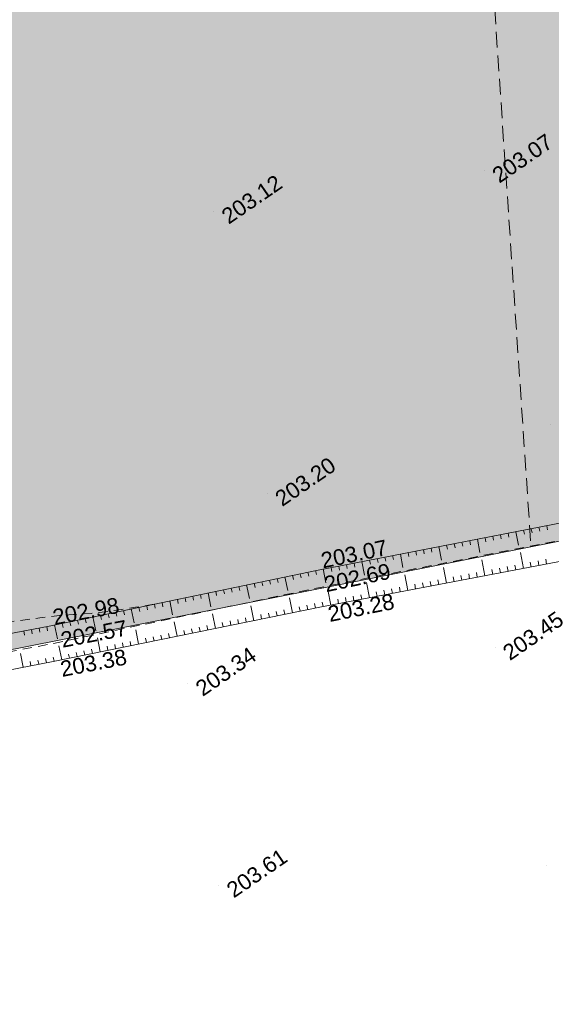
# Model space of a CAD drawing. Header units: millimetres. Extents: x -446952 to 537903, y -185749 to 168493.
# Tile 120 of 155: x 246364 to 280247, y 2088 to 64830. Entities that reach past the tile are written whole.
import ezdxf
from ezdxf.xclip import XClip

# ---------------------------------------------------------------- set-up
doc = ezdxf.new("R2010")
doc.units = ezdxf.units.MM
doc.header["$MEASUREMENT"] = 0
doc.header["$XCLIPFRAME"] = 0
for name, pattern in [('CACHEx2', [1500, 1000, -500]), ('FOSSE', [1000, 600, -400]), ('Wipeout_Contour', [1000, 0, -1000])]:
    doc.linetypes.add(name, pattern=pattern)
for name, color, linetype in [('02 AF-17-0322 ZAE POMME- CHANTIER-2018-09-26_2_000-VALORIS PROJET-LOTS_Limite', 7, 'Continuous'), ('02 AF-17-0322 ZAE POMME- CHANTIER-2018-09-26_2_01-PAP LOTS CONTOURS', 7, 'Continuous'), ('02 AF-17-0322 ZAE POMME- CHANTIER-2018-09-26_2_01-PAP- REVET MACROLOT', 7, 'Continuous'), ('02 AF-17-0322 ZAE POMME- CHANTIER-2018-09-26_2_2D - Dessins placés - Géomètre.2D', 7, 'Continuous'), ('02 AF-17-0322 ZAE POMME- CHANTIER-2018-09-26_2_X-PTS TOPO-TEXTE TOPOALT', 7, 'Continuous'), ('02 AF-17-0322 ZAE POMME- CHANTIER-2018-09-26_2_X-PTS TOPO-TOPOPOINT', 7, 'Continuous'), ('02 AF-17-0322 ZAE POMME- CHANTIER-2018-09-26_2_Y-FDP TOPO-CN_1_00', 7, 'Continuous'), ('02 AF-17-0322 ZAE POMME- CHANTIER-2018-09-26_2_Y-FDP TOPO-TOP_AXE_FOSSE', 7, 'Continuous'), ('02 AF-17-0322 ZAE POMME- CHANTIER-2018-09-26_2_Y-FDP TOPO-TOP_BARBULE', 7, 'Continuous'), ('02 AF-17-0322 ZAE POMME- CHANTIER-2018-09-26_2_Y-FDP TOPO-TOP_TALUS', 7, 'Continuous'), ('2D - Dessins placés - Géomètre.2D', 7, 'Continuous')]:
    doc.layers.add(name, color=color, linetype=linetype)
doc.styles.add('STYLE_GENERE_4', font='txt')

# ---------------------------------------------------------------- blocks, each defined once
blk = doc.blocks.new('Dessin_1_2', base_point=(-56559339, -2771872408))
at = {"color": 254, "linetype": 'Wipeout_Contour', "lineweight": 0, "ltscale": 2094265.569888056}
blk.add_wipeout([(-446952, -185749), (537903, -185749), (537903, 168493), (-446952, 168064)], dxfattribs=at).dxf.layer = '02 AF-17-0322 ZAE POMME- CHANTIER-2018-09-26_2_2D - Dessins placés - Géomètre.2D'
at = {"layer": '02 AF-17-0322 ZAE POMME- CHANTIER-2018-09-26_2_01-PAP- REVET MACROLOT', "linetype": 'Continuous', "lineweight": 25}
blk.add_hatch(color=171, dxfattribs=at).paths.add_polyline_path([(-2624, 0), (118936, 0), (191842, 14011), (308042, 37002), (316240, 89936, 0.048256), (316443, 93493), (298432, 111261, 0.048297), (294876, 111008), (258211, 104814, -0.02499), (250671, 103924), (73174, 91936, 0.079278), (67799, 90702), (50064, 83539, -0.04246), (39453, 80267), (7910, 73407), (7843, 72369)])
at = {"layer": '02 AF-17-0322 ZAE POMME- CHANTIER-2018-09-26_2_000-VALORIS PROJET-LOTS_Limite', "color": 7, "linetype": 'CACHEx2', "lineweight": 15, "flags": 128}
blk.add_lwpolyline([(273806, 107448), (278953, 31247)], dxfattribs=at)
at = {"layer": '02 AF-17-0322 ZAE POMME- CHANTIER-2018-09-26_2_01-PAP LOTS CONTOURS', "color": 7, "linetype": 'Continuous', "lineweight": 15, "flags": 128}
blk.add_lwpolyline([(73174, 91936, 0.079278), (67799, 90702), (50064, 83539, -0.04246), (39453, 80267), (7910, 73407), (7843, 72369), (-2624, 0), (69287, 0), (118936, 0), (191842, 14011), (191843, 14012), (308042, 37002), (316240, 89936, 0.048256), (316443, 93493), (298432, 111261, 0.048297), (294876, 111008), (258211, 104814, -0.02499), (250671, 103924)], format="xyb", close=True, dxfattribs=at)
blk.add_lwpolyline([(191842, 14011), (308042, 37002), (293772, -55152), (279967, -137363), (272678, -146499), (201661, -133529), (195151, -35710)], close=True, dxfattribs=at)
at = {"layer": '02 AF-17-0322 ZAE POMME- CHANTIER-2018-09-26_2_X-PTS TOPO-TOPOPOINT', "color": 14, "linetype": 'Continuous', "lineweight": 15, "true_color": 0xa80f02}
for p, q in [((275982, 55240), (275982, 55240)), ((258735, 52626), (258735, 52626)), ((280207, 39041), (280207, 39041)), ((262144, 34637), (262144, 34637)), ((265271, 29741), (265271, 29741)), ((265291, 28610), (265291, 28610)), ((265609, 27410), (265609, 27410)), ((248138, 26169), (248138, 26169)), ((248487, 25079), (248487, 25079)), ((276658, 24819), (276658, 24819)), ((248495, 23931), (248495, 23931)), ((257081, 22538), (257081, 22538)), ((279952, 10908), (279953, 10908)), ((259056, 9690), (259056, 9690))]:
    blk.add_line(p, q, dxfattribs=at)
at = {"layer": '02 AF-17-0322 ZAE POMME- CHANTIER-2018-09-26_2_Y-FDP TOPO-CN_1_00', "color": 14, "linetype": 'FOSSE', "lineweight": 15, "true_color": 0xa80f02, "flags": 128}
blk.add_lwpolyline([(232974, 68362), (233116, 68379), (233546, 68410), (233986, 68409), (234424, 68364), (234845, 68263), (235248, 68114), (235631, 67927), (235994, 67714), (236335, 67486), (236655, 67252), (236952, 67024), (237226, 66814), (237476, 66628), (237704, 66463), (237913, 66312), (238103, 66169), (238278, 66027), (238439, 65879), (238589, 65718), (238729, 65537), (238860, 65332), (238978, 65107), (239077, 64868), (239150, 64620), (239191, 64371), (239196, 64125), (239156, 63889), (239067, 63670), (238925, 63471), (238735, 63298), (238502, 63151), (238235, 63033), (237940, 62947), (237623, 62895), (237293, 62879), (236955, 62903), (236614, 62965), (236262, 63060), (235889, 63177), (235484, 63309), (235037, 63446), (234538, 63579), (233977, 63700), (233343, 63798), (232631, 63869), (231860, 63914), (231056, 63941), (230243, 63956), (229445, 63965), (228688, 63973), (227997, 63988), (227395, 64016), (226900, 64059), (226497, 64112), (226162, 64164), (225872, 64208), (225605, 64232), (225336, 64229), (225044, 64189), (224704, 64102), (224300, 63962), (223842, 63777), (223345, 63557), (222826, 63313), (222300, 63055), (221783, 62793), (221292, 62538), (220842, 62301), (220442, 62087), (220068, 61879), (219692, 61656), (219283, 61396), (218811, 61078), (218246, 60681), (217558, 60182), (216716, 59560), (215704, 58803), (214556, 57938), (213320, 57000), (212044, 56025), (210774, 55049), (209558, 54107), (208443, 53236), (207478, 52471), (206697, 51840), (206086, 51331), (205618, 50929), (205265, 50613), (205002, 50366), (204801, 50170), (204635, 50006), (204478, 49856), (204305, 49703), (204104, 49539), (203865, 49355), (203579, 49146), (203235, 48904), (202824, 48622), (202336, 48291), (201761, 47906), (201097, 47463), (200368, 46972), (199602, 46447), (198831, 45903), (198085, 45354), (197394, 44815), (196788, 44298), (196298, 43819), (195945, 43389), (195710, 43007), (195569, 42669), (195494, 42373), (195458, 42113), (195435, 41887), (195398, 41691), (195321, 41520), (195184, 41374), (194994, 41251), (194766, 41155), (194513, 41087), (194250, 41048), (193990, 41041), (193749, 41067), (193539, 41128), (193369, 41223), (193218, 41340), (193058, 41463), (192862, 41578), (192603, 41668), (192254, 41719), (191787, 41716), (191175, 41643), (190402, 41489), (189502, 41265), (188521, 40982), (187504, 40654), (186496, 40296), (185543, 39920), (184690, 39540), (183984, 39169), (183455, 38816), (183086, 38466), (182845, 38099), (182698, 37697), (182615, 37239), (182564, 36706), (182511, 36078), (182426, 35335), (182285, 34466), (182098, 33489), (181882, 32430), (181658, 31315), (181444, 30170), (181257, 29022), (181116, 27897), (181041, 26820), (181044, 25812), (181118, 24877), (181248, 24009), (181422, 23206), (181627, 22464), (181849, 21780), (182074, 21150), (182290, 20571), (182489, 20041), (182682, 19559), (182888, 19125), (183123, 18739), (183406, 18401), (183754, 18113), (184184, 17873), (184714, 17682), (185358, 17540), (186111, 17445), (186966, 17393), (187915, 17380), (188951, 17405), (190065, 17464), (191250, 17554), (192499, 17672), (193801, 17814), (195142, 17978), (196504, 18160), (197872, 18356), (199229, 18564), (200557, 18779), (201840, 18999), (203062, 19220), (204209, 19440), (205287, 19657), (206305, 19872), (207271, 20086), (208194, 20298), (209084, 20509), (209949, 20720), (210799, 20929), (211642, 21139), (212489, 21348), (213350, 21556), (214236, 21763), (215158, 21970), (216126, 22176), (217152, 22382), (218244, 22586), (219410, 22789), (220630, 22989), (221884, 23185), (223149, 23375), (224402, 23558), (225620, 23731), (226781, 23893), (227863, 24043), (228852, 24179), (229767, 24305), (230639, 24425), (231496, 24543), (232367, 24662), (233282, 24786), (234269, 24920), (235358, 25068), (236566, 25231), (237866, 25407), (239220, 25590), (240589, 25774), (241935, 25955), (243221, 26128), (244406, 26286), (245453, 26426), (246334, 26543), (247062, 26638), (247658, 26715), (248148, 26774), (248552, 26820), (248895, 26855), (249199, 26881), (249488, 26900), (249783, 26917), (250105, 26935), (250475, 26961), (250913, 26999), (251438, 27055), (252072, 27135), (252834, 27244), (253745, 27387), (254813, 27567), (254995, 27599)], dxfattribs=at)
at = {"layer": '02 AF-17-0322 ZAE POMME- CHANTIER-2018-09-26_2_Y-FDP TOPO-TOP_AXE_FOSSE', "color": 14, "linetype": 'FOSSE', "lineweight": 15, "true_color": 0xa80f02, "flags": 128}
blk.add_lwpolyline([(314807, 38341), (312186, 37821), (283898, 32255), (265291, 28610), (248487, 25079), (231301, 21785), (212132, 17942), (190542, 13728)], dxfattribs=at)
at = {"layer": '02 AF-17-0322 ZAE POMME- CHANTIER-2018-09-26_2_Y-FDP TOPO-TOP_BARBULE', "color": 14, "linetype": 'Continuous', "lineweight": 15, "true_color": 0xa80f02}
for p, q in [((277007, 32012), (277056, 31756)), ((277498, 32107), (277547, 31851)), ((277989, 32202), (278153, 31350)), ((278479, 32297), (278529, 32042)), ((278970, 32392), (279020, 32137)), ((279461, 32487), (279510, 32232)), ((279952, 32582), (280001, 32327)), ((274061, 31442), (274111, 31184)), ((274552, 31537), (274602, 31280)), ((275043, 31632), (275093, 31375)), ((275534, 31727), (275700, 30871)), ((276025, 31822), (276075, 31565)), ((276516, 31917), (276565, 31661)), ((270625, 30777), (270792, 29912)), ((271116, 30872), (271166, 30613)), ((271607, 30967), (271657, 30708)), ((272098, 31062), (272148, 30803)), ((272589, 31157), (272639, 30899)), ((273080, 31252), (273246, 30391)), ((273570, 31347), (273620, 31089)), ((278476, 29860), (278280, 30888)), ((267680, 30207), (267730, 29946)), ((268171, 30302), (268339, 29433)), ((268662, 30397), (268712, 30137)), ((269152, 30492), (269203, 30232)), ((269643, 30587), (269694, 30327)), ((270134, 30682), (270184, 30422)), ((276020, 29392), (275827, 30410)), ((278967, 29954), (278908, 30263)), ((279458, 30047), (279400, 30357)), ((279950, 30141), (279891, 30451)), ((264246, 29527), (264301, 29266)), ((264736, 29629), (264790, 29368)), ((265225, 29732), (265280, 29470)), ((265716, 29827), (265885, 28953)), ((266207, 29922), (266258, 29660)), ((266698, 30017), (266749, 29755)), ((267189, 30112), (267239, 29851)), ((273564, 28925), (273373, 29932)), ((275038, 29205), (274980, 29509)), ((275529, 29299), (275471, 29603)), ((276511, 29486), (276453, 29792)), ((277003, 29580), (276944, 29886)), ((277494, 29673), (277435, 29980)), ((277985, 29767), (277926, 30074)), ((261310, 28915), (261364, 28653)), ((261799, 29017), (261854, 28755)), ((262289, 29119), (262343, 28857)), ((262778, 29221), (262833, 28959)), ((263268, 29323), (263449, 28451)), ((263757, 29425), (263812, 29164)), ((268653, 27989), (268465, 28976)), ((271108, 28457), (270919, 29454)), ((272091, 28644), (272034, 28944)), ((272582, 28738), (272525, 29039)), ((273073, 28831), (273016, 29133)), ((274056, 29018), (273998, 29321)), ((274547, 29112), (274489, 29415)), ((258373, 28303), (258556, 27424)), ((258862, 28405), (258917, 28141)), ((259352, 28507), (259407, 28244)), ((259841, 28609), (259896, 28346)), ((260331, 28711), (260385, 28448)), ((260820, 28813), (261003, 27937)), ((266197, 27522), (266011, 28498)), ((269144, 28083), (269087, 28380)), ((269635, 28177), (269578, 28474)), ((270126, 28270), (270069, 28568)), ((270617, 28364), (270561, 28662)), ((271600, 28551), (271543, 28850)), ((255436, 27690), (255491, 27426)), ((255925, 27793), (256109, 26911)), ((256415, 27895), (256470, 27630)), ((256904, 27997), (256959, 27732)), ((257394, 28099), (257449, 27835)), ((257883, 28201), (257938, 27937)), ((263745, 27031), (263550, 27993)), ((265215, 27330), (265156, 27621)), ((265706, 27428), (265650, 27721)), ((266688, 27615), (266632, 27909)), ((267179, 27709), (267123, 28003)), ((267670, 27802), (267614, 28097)), ((268161, 27896), (268105, 28191)), ((252499, 27078), (252555, 26812)), ((252989, 27180), (253044, 26915)), ((253478, 27282), (253663, 26397)), ((253968, 27384), (254023, 27119)), ((254457, 27486), (254512, 27221)), ((254946, 27588), (255002, 27323)), ((261296, 26533), (261103, 27482)), ((262275, 26732), (262217, 27019)), ((262765, 26832), (262707, 27119)), ((263255, 26932), (263197, 27219)), ((264235, 27131), (264177, 27420)), ((264725, 27230), (264666, 27521)), ((249073, 26364), (249128, 26097)), ((249562, 26466), (249618, 26199)), ((250052, 26568), (250107, 26301)), ((250541, 26670), (250597, 26403)), ((251031, 26772), (251216, 25884)), ((251520, 26874), (251576, 26608)), ((252010, 26976), (252065, 26710)), ((256396, 25537), (256208, 26461)), ((258846, 26035), (258655, 26971)), ((259336, 26135), (259278, 26416)), ((259826, 26234), (259768, 26517)), ((260316, 26334), (260258, 26617)), ((260806, 26434), (260748, 26718)), ((261786, 26633), (261727, 26918)), ((246620, 25881), (246671, 25612)), ((247111, 25974), (247162, 25706)), ((247602, 26067), (247653, 25799)), ((248094, 26160), (248145, 25893)), ((248583, 26262), (248769, 25371)), ((253946, 25039), (253761, 25950)), ((256886, 25637), (256829, 25915)), ((257376, 25736), (257319, 26015)), ((257866, 25836), (257809, 26115)), ((258356, 25936), (258299, 26216)), ((251496, 24541), (251313, 25439)), ((252966, 24840), (252911, 25112)), ((253456, 24940), (253400, 25212)), ((254436, 25139), (254380, 25413)), ((254926, 25238), (254870, 25513)), ((255416, 25338), (255360, 25613)), ((255906, 25438), (255850, 25714)), ((249046, 24043), (248866, 24928)), ((250026, 24242), (249972, 24509)), ((250516, 24342), (250462, 24610)), ((251006, 24442), (250951, 24710)), ((251986, 24641), (251931, 24911)), ((252476, 24740), (252421, 25011)), ((246593, 23562), (246420, 24452)), ((247084, 23657), (247032, 23924)), ((247574, 23753), (247523, 24019)), ((248065, 23848), (248014, 24114)), ((248556, 23944), (248502, 24209)), ((249536, 24143), (249482, 24409))]:
    blk.add_line(p, q, dxfattribs=at)
at = {"layer": '02 AF-17-0322 ZAE POMME- CHANTIER-2018-09-26_2_Y-FDP TOPO-TOP_TALUS', "color": 14, "linetype": 'Continuous', "lineweight": 15, "true_color": 0xa80f02, "flags": 128}
for points in [[(314807, 38341), (311965, 38827), (283618, 33291), (265271, 29741), (248138, 26169), (231195, 22951), (211770, 19329), (190214, 14900)], [(314807, 38341), (312642, 36858), (284571, 31021), (265609, 27410), (248495, 23931), (231417, 20619), (212355, 16669), (190555, 12524)]]:
    blk.add_lwpolyline(points, dxfattribs=at)
at = {"layer": '02 AF-17-0322 ZAE POMME- CHANTIER-2018-09-26_2_X-PTS TOPO-TEXTE TOPOALT', "color": 14, "linetype": 'Continuous', "lineweight": 15, "true_color": 0xa80f02, "char_height": 1000, "style": 'STYLE_GENERE_4'}
for s, insert, attachment_point, rotation in [('\\A1;{\\pql;\\fArial|b0|i0|c0|p38;203.07}', (276363, 55199), 1, 34.52707), ('\\A1;{\\pql;\\fArial|b0|i0|c0|p38;203.12}', (259116, 52585), 1, 34.52707), ('\\A1;{\\pql;\\fArial|b0|i0|c0|p38;203.20}', (262526, 34596), 1, 34.52707), ('\\A1;{\\pql;\\fArial|b0|i0|c0|p38;203.07}', (265485, 30841), 1, 11.77726), ('\\A1;{\\pql;\\fArial|b0|i0|c0|p38;202.69}', (265797, 28829), 4, 11.86742), ('\\A1;{\\pql;\\fArial|b0|i0|c0|p38;202.98}', (248391, 27233), 1, 10.75349), ('\\A1;{\\pql;\\fArial|b0|i0|c0|p38;203.28}', (266129, 26433), 7, 11.49003), ('\\A1;{\\pql;\\fArial|b0|i0|c0|p38;203.45}', (277040, 24778), 1, 34.52707), ('\\A1;{\\pql;\\fArial|b0|i0|c0|p38;202.57}', (248998, 25289), 4, 10.85082), ('\\A1;{\\pql;\\fArial|b0|i0|c0|p38;203.38}', (249067, 22931), 7, 10.97558), ('\\A1;{\\pql;\\fArial|b0|i0|c0|p38;203.34}', (257462, 22497), 1, 34.52707), ('\\A1;{\\pql;\\fArial|b0|i0|c0|p38;203.61}', (259438, 9649), 1, 34.52707)]:
    blk.add_mtext(s, dxfattribs=dict(at, insert=insert, attachment_point=attachment_point, rotation=rotation))

msp = doc.modelspace()

# ---------------------------------------------------------------- block references
at = {"layer": '2D - Dessins placés - Géomètre.2D', "color": 7, "linetype": 'Continuous', "lineweight": 40}
ref = msp.add_blockref('Dessin_1_2', (-56559339, -2771872408), dxfattribs=at)
XClip(ref).set_block_clipping_path([(-446952.2139278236, -185748.9586169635), (537903.0822630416, -185748.9586169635), (537903.0822630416, 168492.6257651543), (-446952.2139278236, 168063.6339895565)])

doc.saveas('drawing.dxf')
